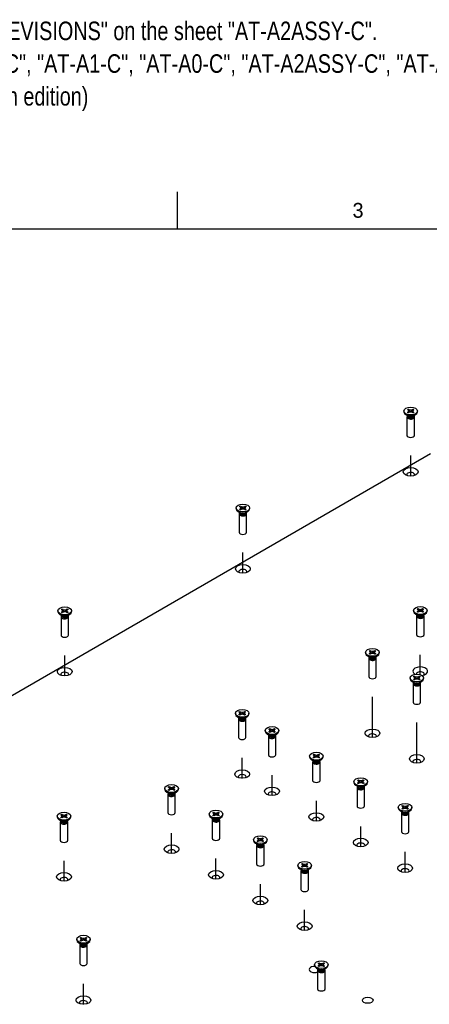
# Model space of a CAD drawing. Extents: x 0 to 415, y 5 to 324.
# Tile 6 of 12: x 96 to 152, y 182 to 315. Entities that reach past the tile are written whole.
import ezdxf
from ezdxf.enums import TextEntityAlignment as Align
from ezdxf.lldxf.tags import DXFTag

# ---------------------------------------------------------------- set-up
doc = ezdxf.new("R2010")
doc.units = 0
for name, color, linetype in [('DEFAULT', 7, 'CONTINUOUS'), ('DV1_0', 7, 'CONTINUOUS'), ('DX1-1253534', 7, 'CONTINUOUS'), ('LAYER0$C$L0', 7, 'CONTINUOUS'), ('LAYER1$C$L1', 7, 'CONTINUOUS'), ('YKG-SS3X12_STD', 7, 'CONTINUOUS')]:
    doc.layers.add(name, color=color, linetype=linetype)
doc.styles.add('SEACAD_ARIAL_TTF', font='txt')
tags = doc.linetypes.add('PHANTOM2', pattern=[31.75, 15.875, -3.175, 3.175, -3.175, 3.175, -3.175]).pattern_tags.tags
tags[14:15] = [DXFTag(74, 4), DXFTag(75, 0), DXFTag(340, '0'), DXFTag(46, 0.0), DXFTag(50, 0.0), DXFTag(44, 0.0), DXFTag(45, 0.0)]
tags[12:13] = [DXFTag(74, 4), DXFTag(75, 0), DXFTag(340, '0'), DXFTag(46, 0.0), DXFTag(50, 0.0), DXFTag(44, 0.0), DXFTag(45, 0.0)]
tags[10:11] = [DXFTag(74, 4), DXFTag(75, 0), DXFTag(340, '0'), DXFTag(46, 0.0), DXFTag(50, 0.0), DXFTag(44, 0.0), DXFTag(45, 0.0)]
tags[8:9] = [DXFTag(74, 4), DXFTag(75, 0), DXFTag(340, '0'), DXFTag(46, 0.0), DXFTag(50, 0.0), DXFTag(44, 0.0), DXFTag(45, 0.0)]
tags[6:7] = [DXFTag(74, 4), DXFTag(75, 0), DXFTag(340, '0'), DXFTag(46, 0.0), DXFTag(50, 0.0), DXFTag(44, 0.0), DXFTag(45, 0.0)]
tags[4:5] = [DXFTag(74, 4), DXFTag(75, 0), DXFTag(340, '0'), DXFTag(46, 0.0), DXFTag(50, 0.0), DXFTag(44, 0.0), DXFTag(45, 0.0)]

# ---------------------------------------------------------------- blocks, each defined once
blk = doc.blocks.new('SE')
at = {"layer": 'DV1_0', "color": 7, "linetype": 'PHANTOM2'}
for p, q in [((148.99, 253.63), (148.99, 256.39)), ((126.34, 240.55), (126.34, 243.31)), ((102.3, 226.67), (102.3, 229.43)), ((150.29, 226.84), (150.29, 229.49)), ((143.83, 218.34), (143.83, 223.82)), ((149.82, 214.88), (149.82, 220.37)), ((126.25, 212.84), (126.25, 215.6)), ((130.28, 210.51), (130.28, 213.28)), ((136.26, 207.06), (136.26, 209.82)), ((142.25, 203.6), (142.25, 206.36)), ((116.72, 202.69), (116.72, 205.45)), ((122.71, 199.23), (122.71, 202)), ((148.24, 200.14), (148.24, 202.91)), ((102.2, 198.96), (102.2, 201.72)), ((128.7, 195.78), (128.7, 198.54)), ((134.68, 192.32), (134.68, 195.08)), ((104.83, 182.34), (104.83, 185.11))]:
    blk.add_line(p, q, dxfattribs=at)
at = {"layer": 'DX1-1253534', "color": 7, "linetype": 'CONTINUOUS'}
blk.add_line((151.66, 256.62), (51.42, 198.75), dxfattribs=at)
for centre, major_axis in [((148.99, 254.2), (-1, 0)), ((126.34, 241.12), (-1, 0)), ((102.3, 227.24), (-1, 0)), ((143.83, 218.92), (-1, 0)), ((149.82, 215.46), (-1, 0)), ((126.25, 213.42), (-1, 0)), ((130.28, 211.09), (-1, 0)), ((136.26, 207.63), (-1, 0)), ((142.25, 204.18), (-1, 0)), ((116.72, 203.27), (-1, 0)), ((148.24, 200.72), (-1, 0)), ((102.2, 199.54), (-1, 0)), ((122.71, 199.81), (-1, 0)), ((128.7, 196.35), (-1, 0)), ((134.68, 192.9), (-1, 0)), ((104.83, 182.92), (-1, 0)), ((143.19, 182.89), (0.715, 0))]:
    blk.add_ellipse(centre, major_axis=major_axis, ratio=0.57735, dxfattribs=at)
for centre, major_axis, start_param, end_param in [((148.99, 253.82), (0.533, 0), 0, 3.550653), ((148.99, 253.82), (0.533, 0), 5.874125, 6.283185), ((126.34, 240.74), (0.533, 0), 0, 3.550653), ((126.34, 240.74), (0.533, 0), 5.874125, 6.283185), ((150.29, 227.3), (-1, 0), 1.791233, 6.283185), ((150.29, 227.3), (-1, 0), 0, 0.785398), ((102.3, 226.86), (0.533, 0), 0, 3.550653), ((102.3, 226.86), (0.533, 0), 5.874125, 6.283185), ((150.29, 226.92), (0.533, 0), 0, 3.141593), ((150.29, 226.92), (0.533, 0), 5.874125, 6.283185), ((143.83, 218.54), (0.533, 0), 0, 3.550653), ((143.83, 218.54), (0.533, 0), 5.874125, 6.283185), ((149.82, 215.08), (0.533, 0), 0, 3.550653), ((149.82, 215.08), (0.533, 0), 5.874125, 6.283185), ((126.25, 213.04), (0.533, 0), 0, 3.550653), ((126.25, 213.04), (0.533, 0), 5.874125, 6.283185), ((130.28, 210.71), (0.533, 0), 0, 3.550653), ((130.28, 210.71), (0.533, 0), 5.874125, 6.283185), ((136.26, 207.25), (0.533, 0), 0, 3.550653), ((136.26, 207.25), (0.533, 0), 5.874125, 6.283185), ((142.25, 203.8), (0.533, 0), 0, 3.550653), ((142.25, 203.8), (0.533, 0), 5.874125, 6.283185), ((116.72, 202.89), (0.533, 0), 0, 3.550653), ((116.72, 202.89), (0.533, 0), 5.874125, 6.283185), ((148.24, 200.34), (0.533, 0), 0, 3.550653), ((102.2, 199.16), (0.533, 0), 0, 3.550653), ((122.71, 199.43), (0.533, 0), 0, 3.550653), ((122.71, 199.43), (0.533, 0), 5.874125, 6.283185), ((148.24, 200.34), (0.533, 0), 5.874125, 6.283185), ((102.2, 199.16), (0.533, 0), 5.874125, 6.283185), ((128.7, 195.97), (0.533, 0), 0, 3.550653), ((128.7, 195.97), (0.533, 0), 5.874125, 6.283185), ((134.68, 192.52), (0.533, 0), 0, 3.550653), ((134.68, 192.52), (0.533, 0), 5.874125, 6.283185), ((136.01, 187.04), (0.715, 0), 1.529186, 5.334869), ((104.83, 182.54), (0.533, 0), 0, 3.550653), ((104.83, 182.54), (0.533, 0), 5.874125, 6.283185)]:
    blk.add_ellipse(centre, major_axis=major_axis, ratio=0.57735, start_param=start_param, end_param=end_param, dxfattribs=at)
at = {"layer": 'YKG-SS3X12_STD', "color": 7, "linetype": 'CONTINUOUS'}
for p, q in [((148.08, 262.41), (148.08, 262.3)), ((148.35, 261.93), (148.64, 261.76)), ((148.49, 261.84), (148.49, 261.83)), ((148.55, 262.59), (148.68, 262.66)), ((148.64, 262.56), (148.55, 262.59)), ((148.55, 262.23), (148.64, 262.27)), ((148.68, 262.16), (148.55, 262.23)), ((148.74, 262.41), (148.64, 262.56)), ((148.64, 262.27), (148.74, 262.41)), ((148.64, 262.27), (148.71, 262.18)), ((148.68, 262.66), (148.85, 262.23)), ((148.68, 262.66), (148.74, 262.61)), ((148.74, 262.21), (148.68, 262.16)), ((148.74, 262.61), (148.87, 262.24)), ((148.74, 262.61), (148.99, 262.56)), ((148.74, 262.41), (148.82, 262.23)), ((148.99, 262.27), (148.74, 262.21)), ((148.99, 262.56), (149.25, 262.61)), ((148.99, 262.56), (148.99, 262.27)), ((149.25, 262.21), (148.99, 262.27)), ((149.25, 262.61), (149.12, 262.24)), ((149.31, 262.66), (149.14, 262.23)), ((149.25, 262.41), (149.17, 262.23)), ((149.25, 262.61), (149.31, 262.66)), ((149.35, 262.56), (149.25, 262.41)), ((149.25, 262.41), (149.35, 262.27)), ((149.31, 262.16), (149.25, 262.21)), ((149.35, 262.27), (149.28, 262.18)), ((149.31, 262.66), (149.43, 262.59)), ((149.43, 262.23), (149.31, 262.16)), ((149.43, 262.59), (149.35, 262.56)), ((149.35, 262.27), (149.43, 262.23)), ((149.35, 261.76), (149.64, 261.93)), ((149.49, 261.83), (149.49, 261.84)), ((149.91, 262.3), (149.91, 262.41)), ((148.49, 261.62), (148.49, 259.14)), ((148.52, 261.74), (148.5, 261.66)), ((148.52, 261.74), (148.55, 261.68)), ((149.44, 261.68), (149.47, 261.74)), ((149.49, 261.66), (149.47, 261.74)), ((149.49, 259.14), (149.49, 261.62)), ((125.42, 249.33), (125.42, 249.22)), ((125.69, 248.85), (125.99, 248.68)), ((125.84, 248.76), (125.84, 248.75)), ((125.86, 248.66), (125.84, 248.58)), ((125.84, 248.54), (125.84, 246.06)), ((125.86, 248.66), (125.89, 248.6)), ((125.9, 249.51), (126.03, 249.58)), ((125.99, 249.48), (125.9, 249.51)), ((125.9, 249.15), (125.99, 249.19)), ((126.03, 249.08), (125.9, 249.15)), ((126.09, 249.33), (125.99, 249.48)), ((125.99, 249.19), (126.09, 249.33)), ((125.99, 249.19), (126.06, 249.1)), ((126.03, 249.58), (126.19, 249.15)), ((126.03, 249.58), (126.09, 249.53)), ((126.09, 249.13), (126.03, 249.08)), ((126.09, 249.53), (126.21, 249.16)), ((126.09, 249.53), (126.34, 249.48)), ((126.09, 249.33), (126.17, 249.15)), ((126.34, 249.19), (126.09, 249.13)), ((126.34, 249.48), (126.59, 249.53)), ((126.34, 249.48), (126.34, 249.19)), ((126.59, 249.13), (126.34, 249.19)), ((126.59, 249.53), (126.47, 249.16)), ((126.65, 249.58), (126.49, 249.15)), ((126.59, 249.33), (126.51, 249.15)), ((126.59, 249.53), (126.65, 249.58)), ((126.69, 249.48), (126.59, 249.33)), ((126.59, 249.33), (126.69, 249.19)), ((126.65, 249.08), (126.59, 249.13)), ((126.69, 249.19), (126.62, 249.1)), ((126.65, 249.58), (126.78, 249.51)), ((126.78, 249.15), (126.65, 249.08)), ((126.78, 249.51), (126.69, 249.48)), ((126.69, 249.19), (126.78, 249.15)), ((126.69, 248.68), (126.99, 248.85)), ((126.79, 248.6), (126.82, 248.66)), ((126.83, 248.58), (126.82, 248.66)), ((126.84, 248.75), (126.84, 248.76)), ((126.84, 246.06), (126.84, 248.54)), ((127.26, 249.22), (127.26, 249.33)), ((101.38, 235.45), (101.38, 235.34)), ((101.86, 235.63), (101.98, 235.7)), ((101.95, 235.6), (101.86, 235.63)), ((101.86, 235.27), (101.95, 235.3)), ((101.98, 235.2), (101.86, 235.27)), ((102.05, 235.45), (101.95, 235.6)), ((101.95, 235.3), (102.05, 235.45)), ((101.95, 235.3), (102.01, 235.22)), ((101.98, 235.7), (102.15, 235.27)), ((101.98, 235.7), (102.05, 235.65)), ((102.05, 235.25), (101.98, 235.2)), ((102.05, 235.65), (102.17, 235.28)), ((102.05, 235.65), (102.3, 235.6)), ((102.05, 235.45), (102.13, 235.27)), ((102.3, 235.3), (102.05, 235.25)), ((102.3, 235.6), (102.55, 235.65)), ((102.3, 235.6), (102.3, 235.3)), ((102.55, 235.25), (102.3, 235.3)), ((102.55, 235.65), (102.43, 235.28)), ((102.61, 235.7), (102.45, 235.27)), ((102.55, 235.45), (102.47, 235.27)), ((102.55, 235.65), (102.61, 235.7)), ((102.65, 235.6), (102.55, 235.45)), ((102.55, 235.45), (102.65, 235.3)), ((102.61, 235.2), (102.55, 235.25)), ((102.65, 235.3), (102.58, 235.22)), ((102.61, 235.7), (102.74, 235.63)), ((102.74, 235.27), (102.61, 235.2)), ((102.74, 235.63), (102.65, 235.6)), ((102.65, 235.3), (102.74, 235.27)), ((103.21, 235.34), (103.21, 235.45)), ((149.37, 235.5), (149.37, 235.4)), ((149.85, 235.69), (149.97, 235.76)), ((149.93, 235.65), (149.85, 235.69)), ((149.85, 235.32), (149.93, 235.36)), ((149.97, 235.25), (149.85, 235.32)), ((150.04, 235.5), (149.93, 235.65)), ((149.93, 235.36), (150.04, 235.5)), ((149.93, 235.36), (150, 235.28)), ((149.97, 235.76), (150.14, 235.32)), ((149.97, 235.76), (150.04, 235.71)), ((150.04, 235.3), (149.97, 235.25)), ((150.04, 235.71), (150.16, 235.33)), ((150.04, 235.71), (150.29, 235.65)), ((150.04, 235.5), (150.12, 235.32)), ((150.29, 235.36), (150.04, 235.3)), ((150.29, 235.65), (150.54, 235.71)), ((150.29, 235.65), (150.29, 235.36)), ((150.54, 235.3), (150.29, 235.36)), ((150.54, 235.71), (150.42, 235.33)), ((150.6, 235.76), (150.44, 235.32)), ((150.54, 235.5), (150.46, 235.32)), ((150.54, 235.71), (150.6, 235.76)), ((150.64, 235.65), (150.54, 235.5)), ((150.54, 235.5), (150.64, 235.36)), ((150.6, 235.25), (150.54, 235.3)), ((150.64, 235.36), (150.57, 235.28)), ((150.6, 235.76), (150.73, 235.69)), ((150.73, 235.32), (150.6, 235.25)), ((150.73, 235.69), (150.64, 235.65)), ((150.64, 235.36), (150.73, 235.32)), ((151.2, 235.4), (151.2, 235.5)), ((101.65, 234.97), (101.94, 234.8)), ((101.8, 234.88), (101.8, 234.86)), ((101.82, 234.78), (101.8, 234.7)), ((101.8, 234.66), (101.8, 232.18)), ((101.82, 234.78), (101.85, 234.72)), ((102.65, 234.8), (102.95, 234.97)), ((102.74, 234.72), (102.78, 234.78)), ((102.79, 234.7), (102.77, 234.78)), ((102.8, 234.86), (102.8, 234.88)), ((102.8, 232.18), (102.8, 234.66)), ((149.64, 235.02), (149.93, 234.85)), ((149.79, 234.94), (149.79, 234.92)), ((149.81, 234.83), (149.79, 234.76)), ((149.79, 234.72), (149.79, 232.24)), ((149.81, 234.84), (149.84, 234.77)), ((150.64, 234.85), (150.93, 235.02)), ((150.73, 234.77), (150.77, 234.84)), ((150.78, 234.76), (150.76, 234.83)), ((150.79, 234.92), (150.79, 234.94)), ((150.79, 232.24), (150.79, 234.72)), ((143.39, 230.02), (143.51, 230.1)), ((143.48, 229.99), (143.39, 230.02)), ((143.58, 229.84), (143.48, 229.99)), ((143.51, 230.1), (143.68, 229.66)), ((143.51, 230.1), (143.58, 230.05)), ((143.58, 230.05), (143.7, 229.67)), ((143.58, 230.05), (143.83, 229.99)), ((143.83, 229.99), (144.08, 230.05)), ((143.83, 229.99), (143.83, 229.7)), ((144.08, 230.05), (143.96, 229.67)), ((144.14, 230.1), (143.98, 229.66)), ((144.08, 230.05), (144.14, 230.1)), ((144.18, 229.99), (144.08, 229.84)), ((144.14, 230.1), (144.27, 230.02)), ((144.27, 230.02), (144.18, 229.99)), ((142.91, 229.84), (142.91, 229.73)), ((143.18, 229.36), (143.47, 229.19)), ((143.33, 229.27), (143.33, 229.26)), ((143.35, 229.17), (143.33, 229.1)), ((143.33, 229.05), (143.33, 226.58)), ((143.35, 229.17), (143.38, 229.11)), ((143.39, 229.66), (143.48, 229.7)), ((143.51, 229.59), (143.39, 229.66)), ((143.48, 229.7), (143.58, 229.84)), ((143.48, 229.7), (143.55, 229.61)), ((143.58, 229.64), (143.51, 229.59)), ((143.58, 229.84), (143.66, 229.66)), ((143.83, 229.7), (143.58, 229.64)), ((144.08, 229.64), (143.83, 229.7)), ((144.08, 229.84), (144, 229.66)), ((144.08, 229.84), (144.18, 229.7)), ((144.14, 229.59), (144.08, 229.64)), ((144.18, 229.7), (144.11, 229.61)), ((144.27, 229.66), (144.14, 229.59)), ((144.18, 229.7), (144.27, 229.66)), ((144.18, 229.19), (144.48, 229.36)), ((144.27, 229.11), (144.31, 229.17)), ((144.32, 229.1), (144.3, 229.17)), ((144.33, 229.26), (144.33, 229.27)), ((144.33, 226.58), (144.33, 229.05)), ((144.74, 229.73), (144.74, 229.84)), ((148.9, 226.39), (148.9, 226.28)), ((149.38, 226.57), (149.5, 226.64)), ((149.46, 226.53), (149.38, 226.57)), ((149.38, 226.21), (149.46, 226.24)), ((149.5, 226.13), (149.38, 226.21)), ((149.56, 226.39), (149.46, 226.53)), ((149.46, 226.24), (149.56, 226.39)), ((149.46, 226.24), (149.53, 226.16)), ((149.5, 226.64), (149.67, 226.21)), ((149.5, 226.64), (149.56, 226.59)), ((149.56, 226.18), (149.5, 226.13)), ((149.56, 226.59), (149.69, 226.21)), ((149.56, 226.59), (149.82, 226.53)), ((149.56, 226.39), (149.64, 226.2)), ((149.82, 226.24), (149.56, 226.18)), ((149.82, 226.53), (150.07, 226.59)), ((149.82, 226.53), (149.82, 226.24)), ((150.07, 226.18), (149.82, 226.24)), ((150.07, 226.59), (149.94, 226.21)), ((150.13, 226.64), (149.96, 226.21)), ((150.07, 226.39), (149.99, 226.2)), ((150.07, 226.59), (150.13, 226.64)), ((150.17, 226.53), (150.07, 226.39)), ((150.07, 226.39), (150.17, 226.24)), ((150.13, 226.13), (150.07, 226.18)), ((150.17, 226.24), (150.1, 226.16)), ((150.13, 226.64), (150.26, 226.57)), ((150.26, 226.21), (150.13, 226.13)), ((150.26, 226.57), (150.17, 226.53)), ((150.17, 226.24), (150.26, 226.21)), ((150.73, 226.28), (150.73, 226.39)), ((149.17, 225.9), (149.46, 225.73)), ((149.32, 225.82), (149.32, 225.8)), ((149.34, 225.71), (149.32, 225.64)), ((149.32, 225.6), (149.32, 223.12)), ((149.34, 225.72), (149.37, 225.66)), ((150.17, 225.73), (150.46, 225.9)), ((150.26, 225.66), (150.29, 225.72)), ((150.31, 225.64), (150.29, 225.71)), ((150.32, 225.8), (150.32, 225.82)), ((150.32, 223.12), (150.32, 225.6)), ((125.33, 221.62), (125.33, 221.52)), ((125.6, 221.14), (125.89, 220.97)), ((125.75, 221.06), (125.75, 221.04)), ((125.77, 220.95), (125.75, 220.88)), ((125.75, 220.83), (125.75, 218.36)), ((125.77, 220.96), (125.8, 220.89)), ((125.81, 221.81), (125.93, 221.88)), ((125.89, 221.77), (125.81, 221.81)), ((125.81, 221.44), (125.89, 221.48)), ((125.93, 221.37), (125.81, 221.44)), ((125.99, 221.62), (125.89, 221.77)), ((125.89, 221.48), (125.99, 221.62)), ((125.89, 221.48), (125.96, 221.4)), ((125.93, 221.88), (126.1, 221.44)), ((125.93, 221.88), (125.99, 221.83)), ((125.99, 221.42), (125.93, 221.37)), ((125.99, 221.83), (126.12, 221.45)), ((125.99, 221.83), (126.25, 221.77)), ((125.99, 221.62), (126.07, 221.44)), ((126.25, 221.48), (125.99, 221.42)), ((126.25, 221.77), (126.5, 221.83)), ((126.25, 221.77), (126.25, 221.48)), ((126.5, 221.42), (126.25, 221.48)), ((126.5, 221.83), (126.37, 221.45)), ((126.56, 221.88), (126.39, 221.44)), ((126.5, 221.62), (126.42, 221.44)), ((126.5, 221.83), (126.56, 221.88)), ((126.6, 221.77), (126.5, 221.62)), ((126.5, 221.62), (126.6, 221.48)), ((126.56, 221.37), (126.5, 221.42)), ((126.6, 221.48), (126.53, 221.4)), ((126.56, 221.88), (126.69, 221.81)), ((126.69, 221.44), (126.56, 221.37)), ((126.69, 221.81), (126.6, 221.77)), ((126.6, 221.48), (126.69, 221.44)), ((126.6, 220.97), (126.89, 221.14)), ((126.69, 220.89), (126.72, 220.96)), ((126.74, 220.88), (126.72, 220.95)), ((126.75, 221.04), (126.75, 221.06)), ((126.75, 218.36), (126.75, 220.83)), ((127.16, 221.52), (127.16, 221.62)), ((129.36, 219.3), (129.36, 219.19)), ((129.84, 219.48), (129.96, 219.55)), ((129.92, 219.44), (129.84, 219.48)), ((130.02, 219.3), (129.92, 219.44)), ((129.92, 219.15), (130.02, 219.3)), ((129.96, 219.55), (130.13, 219.12)), ((129.96, 219.55), (130.02, 219.5)), ((130.02, 219.5), (130.15, 219.12)), ((130.02, 219.5), (130.28, 219.44)), ((130.02, 219.3), (130.11, 219.11)), ((130.28, 219.44), (130.53, 219.5)), ((130.28, 219.44), (130.28, 219.15)), ((130.53, 219.5), (130.4, 219.12)), ((130.59, 219.55), (130.42, 219.12)), ((130.53, 219.3), (130.45, 219.11)), ((130.53, 219.5), (130.59, 219.55)), ((130.63, 219.44), (130.53, 219.3)), ((130.53, 219.3), (130.63, 219.15)), ((130.59, 219.55), (130.72, 219.48)), ((130.72, 219.48), (130.63, 219.44)), ((131.19, 219.19), (131.19, 219.3)), ((129.63, 218.81), (129.92, 218.64)), ((129.78, 218.73), (129.78, 218.71)), ((129.8, 218.62), (129.78, 218.55)), ((129.78, 218.51), (129.78, 216.03)), ((129.8, 218.63), (129.83, 218.57)), ((129.84, 219.12), (129.92, 219.15)), ((129.96, 219.04), (129.84, 219.12)), ((129.92, 219.15), (129.99, 219.07)), ((130.02, 219.09), (129.96, 219.04)), ((130.28, 219.15), (130.02, 219.09)), ((130.53, 219.09), (130.28, 219.15)), ((130.59, 219.04), (130.53, 219.09)), ((130.63, 219.15), (130.56, 219.07)), ((130.72, 219.12), (130.59, 219.04)), ((130.63, 219.15), (130.72, 219.12)), ((130.63, 218.64), (130.92, 218.81)), ((130.72, 218.57), (130.75, 218.63)), ((130.77, 218.55), (130.75, 218.62)), ((130.78, 218.71), (130.78, 218.73)), ((130.78, 216.03), (130.78, 218.51)), ((135.35, 215.84), (135.35, 215.73)), ((135.61, 215.36), (135.91, 215.19)), ((135.82, 216.02), (135.95, 216.09)), ((135.91, 215.99), (135.82, 216.02)), ((135.82, 215.66), (135.91, 215.7)), ((135.95, 215.59), (135.82, 215.66)), ((136.01, 215.84), (135.91, 215.99)), ((135.91, 215.7), (136.01, 215.84)), ((135.91, 215.7), (135.98, 215.61)), ((135.95, 216.09), (136.11, 215.66)), ((135.95, 216.09), (136.01, 216.04)), ((136.01, 215.64), (135.95, 215.59)), ((136.01, 216.04), (136.13, 215.67)), ((136.01, 216.04), (136.26, 215.99)), ((136.01, 215.84), (136.09, 215.66)), ((136.26, 215.7), (136.01, 215.64)), ((136.26, 215.99), (136.51, 216.04)), ((136.26, 215.99), (136.26, 215.7)), ((136.51, 215.64), (136.26, 215.7)), ((136.51, 216.04), (136.39, 215.67)), ((136.58, 216.09), (136.41, 215.66)), ((136.51, 215.84), (136.43, 215.66)), ((136.51, 216.04), (136.58, 216.09)), ((136.61, 215.99), (136.51, 215.84)), ((136.51, 215.84), (136.61, 215.7)), ((136.58, 215.59), (136.51, 215.64)), ((136.61, 215.7), (136.55, 215.61)), ((136.58, 216.09), (136.7, 216.02)), ((136.7, 215.66), (136.58, 215.59)), ((136.7, 216.02), (136.61, 215.99)), ((136.61, 215.7), (136.7, 215.66)), ((136.62, 215.19), (136.91, 215.36)), ((137.18, 215.73), (137.18, 215.84)), ((135.76, 215.27), (135.76, 215.26)), ((135.76, 215.05), (135.76, 212.57)), ((135.79, 215.17), (135.77, 215.09)), ((135.78, 215.17), (135.82, 215.11)), ((136.71, 215.11), (136.74, 215.17)), ((136.76, 215.09), (136.74, 215.17)), ((136.76, 215.26), (136.76, 215.27)), ((136.76, 212.57), (136.76, 215.05)), ((141.81, 212.57), (141.93, 212.64)), ((141.93, 212.64), (142.1, 212.2)), ((141.93, 212.64), (142, 212.59)), ((142.56, 212.64), (142.4, 212.2)), ((142.5, 212.59), (142.56, 212.64)), ((142.56, 212.64), (142.69, 212.57)), ((115.81, 211.47), (115.81, 211.36)), ((116.28, 211.65), (116.41, 211.73)), ((116.37, 211.62), (116.28, 211.65)), ((116.28, 211.29), (116.37, 211.33)), ((116.41, 211.22), (116.28, 211.29)), ((116.47, 211.47), (116.37, 211.62)), ((116.37, 211.33), (116.47, 211.47)), ((116.37, 211.33), (116.44, 211.24)), ((116.41, 211.73), (116.57, 211.29)), ((116.41, 211.73), (116.47, 211.68)), ((116.47, 211.68), (116.59, 211.3)), ((116.47, 211.68), (116.72, 211.62)), ((116.47, 211.47), (116.55, 211.29)), ((116.72, 211.33), (116.47, 211.27)), ((116.72, 211.62), (116.97, 211.68)), ((116.72, 211.62), (116.72, 211.33)), ((116.97, 211.27), (116.72, 211.33)), ((116.97, 211.68), (116.85, 211.3)), ((117.04, 211.73), (116.87, 211.29)), ((116.97, 211.47), (116.89, 211.29)), ((116.97, 211.68), (117.04, 211.73)), ((117.07, 211.62), (116.97, 211.47)), ((116.97, 211.47), (117.07, 211.33)), ((117.07, 211.33), (117.01, 211.24)), ((117.04, 211.73), (117.16, 211.65)), ((117.16, 211.29), (117.04, 211.22)), ((117.16, 211.65), (117.07, 211.62)), ((117.07, 211.33), (117.16, 211.29)), ((117.64, 211.36), (117.64, 211.47)), ((141.33, 212.38), (141.33, 212.28)), ((141.6, 211.9), (141.9, 211.73)), ((141.75, 211.82), (141.75, 211.8)), ((141.77, 211.71), (141.75, 211.64)), ((141.75, 211.59), (141.75, 209.12)), ((141.77, 211.72), (141.8, 211.65)), ((141.9, 212.53), (141.81, 212.57)), ((141.81, 212.2), (141.9, 212.24)), ((141.93, 212.13), (141.81, 212.2)), ((142, 212.38), (141.9, 212.53)), ((141.9, 212.24), (142, 212.38)), ((141.9, 212.24), (141.97, 212.16)), ((142, 212.18), (141.93, 212.13)), ((142, 212.59), (142.12, 212.21)), ((142, 212.59), (142.25, 212.53)), ((142, 212.38), (142.08, 212.2)), ((142.25, 212.24), (142, 212.18)), ((142.25, 212.53), (142.5, 212.59)), ((142.25, 212.53), (142.25, 212.24)), ((142.5, 212.18), (142.25, 212.24)), ((142.5, 212.59), (142.38, 212.21)), ((142.5, 212.38), (142.42, 212.2)), ((142.6, 212.53), (142.5, 212.38)), ((142.5, 212.38), (142.6, 212.24)), ((142.56, 212.13), (142.5, 212.18)), ((142.6, 212.24), (142.53, 212.16)), ((142.69, 212.2), (142.56, 212.13)), ((142.69, 212.57), (142.6, 212.53)), ((142.6, 212.24), (142.69, 212.2)), ((142.6, 211.73), (142.9, 211.9)), ((142.7, 211.65), (142.73, 211.72)), ((142.74, 211.64), (142.73, 211.71)), ((142.75, 211.8), (142.75, 211.82)), ((142.75, 209.12), (142.75, 211.59)), ((143.17, 212.28), (143.17, 212.38)), ((116.07, 210.99), (116.37, 210.82)), ((116.22, 210.9), (116.22, 210.89)), ((116.22, 210.68), (116.22, 208.21)), ((116.25, 210.8), (116.23, 210.72)), ((116.24, 210.8), (116.28, 210.74)), ((116.47, 211.27), (116.41, 211.22)), ((117.04, 211.22), (116.97, 211.27)), ((117.08, 210.82), (117.37, 210.99)), ((117.17, 210.74), (117.2, 210.8)), ((117.22, 210.72), (117.2, 210.8)), ((117.22, 210.89), (117.22, 210.9)), ((117.22, 208.21), (117.22, 210.68)), ((147.32, 208.93), (147.32, 208.82)), ((147.8, 209.11), (147.92, 209.18)), ((147.88, 209.07), (147.8, 209.11)), ((147.8, 208.75), (147.88, 208.78)), ((147.92, 208.67), (147.8, 208.75)), ((147.98, 208.93), (147.88, 209.07)), ((147.88, 208.78), (147.98, 208.93)), ((147.88, 208.78), (147.95, 208.7)), ((147.92, 209.18), (148.09, 208.75)), ((147.92, 209.18), (147.98, 209.13)), ((147.98, 208.72), (147.92, 208.67)), ((147.98, 209.13), (148.11, 208.75)), ((147.98, 209.13), (148.24, 209.07)), ((147.98, 208.93), (148.07, 208.74)), ((148.24, 208.78), (147.98, 208.72)), ((148.24, 209.07), (148.49, 209.13)), ((148.24, 209.07), (148.24, 208.78)), ((148.49, 208.72), (148.24, 208.78)), ((148.49, 209.13), (148.36, 208.75)), ((148.55, 209.18), (148.39, 208.75)), ((148.49, 208.93), (148.41, 208.74)), ((148.49, 209.13), (148.55, 209.18)), ((148.59, 209.07), (148.49, 208.93)), ((148.49, 208.93), (148.59, 208.78)), ((148.55, 208.67), (148.49, 208.72)), ((148.59, 208.78), (148.52, 208.7)), ((148.55, 209.18), (148.68, 209.11)), ((148.68, 208.75), (148.55, 208.67)), ((148.68, 209.11), (148.59, 209.07)), ((148.59, 208.78), (148.68, 208.75)), ((149.15, 208.82), (149.15, 208.93)), ((101.29, 207.74), (101.29, 207.63)), ((101.76, 207.93), (101.89, 208)), ((101.85, 207.89), (101.76, 207.93)), ((101.76, 207.56), (101.85, 207.6)), ((101.89, 207.49), (101.76, 207.56)), ((101.95, 207.74), (101.85, 207.89)), ((101.85, 207.6), (101.95, 207.74)), ((101.85, 207.6), (101.92, 207.52)), ((101.89, 208), (102.05, 207.56)), ((101.89, 208), (101.95, 207.95)), ((101.95, 207.54), (101.89, 207.49)), ((101.95, 207.95), (102.07, 207.57)), ((101.95, 207.95), (102.2, 207.89)), ((101.95, 207.74), (102.03, 207.56)), ((102.2, 207.6), (101.95, 207.54)), ((102.2, 207.89), (102.46, 207.95)), ((102.2, 207.89), (102.2, 207.6)), ((102.46, 207.54), (102.2, 207.6)), ((102.46, 207.95), (102.33, 207.57)), ((102.52, 208), (102.35, 207.56)), ((102.46, 207.74), (102.37, 207.56)), ((102.46, 207.95), (102.52, 208)), ((102.56, 207.89), (102.46, 207.74)), ((102.46, 207.74), (102.56, 207.6)), ((102.52, 207.49), (102.46, 207.54)), ((102.56, 207.6), (102.49, 207.52)), ((102.52, 208), (102.64, 207.93)), ((102.64, 207.56), (102.52, 207.49)), ((102.64, 207.93), (102.56, 207.89)), ((102.56, 207.6), (102.64, 207.56)), ((103.12, 207.63), (103.12, 207.74)), ((121.79, 208.02), (121.79, 207.91)), ((122.06, 207.53), (122.36, 207.36)), ((122.21, 207.45), (122.21, 207.43)), ((122.23, 207.34), (122.21, 207.27)), ((122.23, 207.35), (122.26, 207.29)), ((122.27, 208.2), (122.4, 208.27)), ((122.36, 208.16), (122.27, 208.2)), ((122.27, 207.83), (122.36, 207.87)), ((122.4, 207.76), (122.27, 207.83)), ((122.46, 208.02), (122.36, 208.16)), ((122.36, 207.87), (122.46, 208.02)), ((122.36, 207.87), (122.43, 207.79)), ((122.4, 208.27), (122.56, 207.84)), ((122.4, 208.27), (122.46, 208.22)), ((122.46, 207.81), (122.4, 207.76)), ((122.46, 208.22), (122.58, 207.84)), ((122.46, 208.22), (122.71, 208.16)), ((122.46, 208.02), (122.54, 207.83)), ((122.71, 207.87), (122.46, 207.81)), ((122.71, 208.16), (122.96, 208.22)), ((122.71, 208.16), (122.71, 207.87)), ((122.96, 207.81), (122.71, 207.87)), ((122.96, 208.22), (122.84, 207.84)), ((123.02, 208.27), (122.86, 207.84)), ((122.96, 208.02), (122.88, 207.83)), ((122.96, 208.22), (123.02, 208.27)), ((123.06, 208.16), (122.96, 208.02)), ((122.96, 208.02), (123.06, 207.87)), ((123.02, 207.76), (122.96, 207.81)), ((123.06, 207.87), (122.99, 207.79)), ((123.02, 208.27), (123.15, 208.2)), ((123.15, 207.83), (123.02, 207.76)), ((123.15, 208.2), (123.06, 208.16)), ((123.06, 207.87), (123.15, 207.83)), ((123.06, 207.36), (123.36, 207.53)), ((123.16, 207.29), (123.19, 207.35)), ((123.2, 207.27), (123.19, 207.34)), ((123.21, 207.43), (123.21, 207.45)), ((123.63, 207.91), (123.63, 208.02)), ((147.59, 208.44), (147.88, 208.27)), ((147.74, 208.36), (147.74, 208.34)), ((147.76, 208.25), (147.74, 208.18)), ((147.74, 208.14), (147.74, 205.66)), ((147.76, 208.26), (147.79, 208.2)), ((148.59, 208.27), (148.88, 208.44)), ((148.68, 208.2), (148.71, 208.26)), ((148.73, 208.18), (148.71, 208.25)), ((148.74, 208.34), (148.74, 208.36)), ((148.74, 205.66), (148.74, 208.14)), ((101.56, 207.26), (101.85, 207.09)), ((101.7, 207.18), (101.7, 207.16)), ((101.7, 206.95), (101.7, 204.48)), ((101.73, 207.07), (101.71, 207)), ((101.72, 207.08), (101.76, 207.01)), ((102.56, 207.09), (102.85, 207.26)), ((102.65, 207.01), (102.68, 207.08)), ((102.7, 207), (102.68, 207.07)), ((102.7, 207.16), (102.7, 207.18)), ((102.7, 204.48), (102.7, 206.95)), ((122.21, 207.23), (122.21, 204.75)), ((123.21, 204.75), (123.21, 207.23)), ((128.26, 204.74), (128.38, 204.81)), ((128.34, 204.7), (128.26, 204.74)), ((128.44, 204.56), (128.34, 204.7)), ((128.38, 204.81), (128.55, 204.38)), ((128.38, 204.81), (128.44, 204.76)), ((128.44, 204.76), (128.57, 204.38)), ((128.44, 204.76), (128.7, 204.7)), ((128.7, 204.7), (128.95, 204.76)), ((128.7, 204.7), (128.7, 204.41)), ((128.95, 204.76), (128.83, 204.38)), ((129.01, 204.81), (128.85, 204.38)), ((128.95, 204.76), (129.01, 204.81)), ((129.05, 204.7), (128.95, 204.56)), ((129.01, 204.81), (129.14, 204.74)), ((129.14, 204.74), (129.05, 204.7)), ((127.78, 204.56), (127.78, 204.45)), ((128.05, 204.08), (128.34, 203.91)), ((128.2, 203.99), (128.2, 203.97)), ((128.22, 203.89), (128.2, 203.81)), ((128.2, 203.77), (128.2, 201.29)), ((128.22, 203.89), (128.25, 203.83)), ((128.26, 204.38), (128.34, 204.41)), ((128.38, 204.31), (128.26, 204.38)), ((128.34, 204.41), (128.44, 204.56)), ((128.34, 204.41), (128.41, 204.33)), ((128.44, 204.36), (128.38, 204.31)), ((128.44, 204.56), (128.53, 204.38)), ((128.7, 204.41), (128.44, 204.36)), ((128.95, 204.36), (128.7, 204.41)), ((128.95, 204.56), (128.87, 204.38)), ((128.95, 204.56), (129.05, 204.41)), ((129.01, 204.31), (128.95, 204.36)), ((129.05, 204.41), (128.98, 204.33)), ((129.14, 204.38), (129.01, 204.31)), ((129.05, 204.41), (129.14, 204.38)), ((129.05, 203.91), (129.34, 204.08)), ((129.14, 203.83), (129.17, 203.89)), ((129.19, 203.81), (129.17, 203.89)), ((129.2, 203.97), (129.2, 203.99)), ((129.2, 201.29), (129.2, 203.77)), ((129.61, 204.45), (129.61, 204.56)), ((133.77, 201.1), (133.77, 200.99)), ((134.24, 201.28), (134.37, 201.36)), ((134.33, 201.25), (134.24, 201.28)), ((134.24, 200.92), (134.33, 200.96)), ((134.37, 200.85), (134.24, 200.92)), ((134.43, 201.1), (134.33, 201.25)), ((134.33, 200.96), (134.43, 201.1)), ((134.33, 200.96), (134.4, 200.87)), ((134.37, 201.36), (134.53, 200.92)), ((134.37, 201.36), (134.43, 201.31)), ((134.43, 200.9), (134.37, 200.85)), ((134.43, 201.31), (134.55, 200.93)), ((134.43, 201.31), (134.68, 201.25)), ((134.43, 201.1), (134.51, 200.92)), ((134.68, 200.96), (134.43, 200.9)), ((134.68, 201.25), (134.93, 201.31)), ((134.68, 201.25), (134.68, 200.96)), ((134.93, 200.9), (134.68, 200.96)), ((134.93, 201.31), (134.81, 200.93)), ((135, 201.36), (134.83, 200.92)), ((134.93, 201.1), (134.85, 200.92)), ((134.93, 201.31), (135, 201.36)), ((135.04, 201.25), (134.93, 201.1)), ((134.93, 201.1), (135.04, 200.96)), ((135, 200.85), (134.93, 200.9)), ((135.04, 200.96), (134.97, 200.87)), ((135, 201.36), (135.12, 201.28)), ((135.12, 200.92), (135, 200.85)), ((135.12, 201.28), (135.04, 201.25)), ((135.04, 200.96), (135.12, 200.92)), ((135.6, 200.99), (135.6, 201.1)), ((134.03, 200.62), (134.33, 200.45)), ((134.18, 200.53), (134.18, 200.52)), ((134.18, 200.31), (134.18, 197.84)), ((134.21, 200.43), (134.19, 200.36)), ((134.2, 200.43), (134.24, 200.37)), ((135.04, 200.45), (135.33, 200.62)), ((135.13, 200.37), (135.16, 200.43)), ((135.18, 200.36), (135.16, 200.43)), ((135.18, 200.52), (135.18, 200.53)), ((135.18, 197.84), (135.18, 200.31)), ((104.39, 191.31), (104.52, 191.38)), ((104.52, 191.38), (104.68, 190.95)), ((104.52, 191.38), (104.58, 191.33)), ((105.15, 191.38), (104.98, 190.95)), ((105.08, 191.33), (105.15, 191.38)), ((105.15, 191.38), (105.27, 191.31)), ((103.92, 191.13), (103.92, 191.02)), ((104.18, 190.64), (104.48, 190.47)), ((104.33, 190.56), (104.33, 190.54)), ((104.33, 190.34), (104.33, 187.86)), ((104.36, 190.45), (104.34, 190.38)), ((104.35, 190.46), (104.39, 190.4)), ((104.48, 191.27), (104.39, 191.31)), ((104.39, 190.95), (104.48, 190.98)), ((104.52, 190.87), (104.39, 190.95)), ((104.58, 191.13), (104.48, 191.27)), ((104.48, 190.98), (104.58, 191.13)), ((104.48, 190.98), (104.55, 190.9)), ((104.58, 190.92), (104.52, 190.87)), ((104.58, 191.33), (104.7, 190.95)), ((104.58, 191.33), (104.83, 191.27)), ((104.58, 191.13), (104.66, 190.94)), ((104.83, 190.98), (104.58, 190.92)), ((104.83, 191.27), (105.08, 191.33)), ((104.83, 191.27), (104.83, 190.98)), ((105.08, 190.92), (104.83, 190.98)), ((105.08, 191.33), (104.96, 190.95)), ((105.08, 191.13), (105, 190.94)), ((105.18, 191.27), (105.08, 191.13)), ((105.08, 191.13), (105.18, 190.98)), ((105.15, 190.87), (105.08, 190.92)), ((105.18, 190.98), (105.11, 190.9)), ((105.27, 190.95), (105.15, 190.87)), ((105.27, 191.31), (105.18, 191.27)), ((105.18, 190.98), (105.27, 190.95)), ((105.19, 190.47), (105.48, 190.64)), ((105.28, 190.4), (105.31, 190.46)), ((105.33, 190.38), (105.31, 190.45)), ((105.33, 190.54), (105.33, 190.56)), ((105.33, 187.86), (105.33, 190.34)), ((105.75, 191.02), (105.75, 191.13)), ((136.01, 187.7), (136.01, 187.59)), ((136.49, 187.88), (136.61, 187.95)), ((136.57, 187.84), (136.49, 187.88)), ((136.49, 187.51), (136.57, 187.55)), ((136.61, 187.44), (136.49, 187.51)), ((136.68, 187.7), (136.57, 187.84)), ((136.57, 187.55), (136.68, 187.7)), ((136.57, 187.55), (136.64, 187.47)), ((136.61, 187.95), (136.78, 187.52)), ((136.61, 187.95), (136.68, 187.9)), ((136.68, 187.49), (136.61, 187.44)), ((136.68, 187.9), (136.8, 187.52)), ((136.68, 187.9), (136.93, 187.84)), ((136.68, 187.7), (136.76, 187.51)), ((136.93, 187.55), (136.68, 187.49)), ((136.93, 187.84), (137.18, 187.9)), ((136.93, 187.84), (136.93, 187.55)), ((137.18, 187.49), (136.93, 187.55)), ((137.18, 187.9), (137.06, 187.52)), ((137.24, 187.95), (137.08, 187.52)), ((137.18, 187.7), (137.1, 187.51)), ((137.18, 187.9), (137.24, 187.95)), ((137.28, 187.84), (137.18, 187.7)), ((137.18, 187.7), (137.28, 187.55)), ((137.24, 187.44), (137.18, 187.49)), ((137.28, 187.55), (137.21, 187.47)), ((137.24, 187.95), (137.37, 187.88)), ((137.37, 187.51), (137.24, 187.44)), ((137.37, 187.88), (137.28, 187.84)), ((137.28, 187.55), (137.37, 187.51)), ((137.84, 187.59), (137.84, 187.7)), ((136.28, 187.21), (136.57, 187.04)), ((136.43, 187.13), (136.43, 187.11)), ((136.45, 187.02), (136.43, 186.95)), ((136.43, 186.91), (136.43, 184.43)), ((136.45, 187.03), (136.48, 186.97)), ((137.28, 187.04), (137.58, 187.21)), ((137.37, 186.97), (137.41, 187.03)), ((137.42, 186.95), (137.4, 187.02)), ((137.43, 187.11), (137.43, 187.13)), ((137.43, 184.43), (137.43, 186.91))]:
    blk.add_line(p, q, dxfattribs=at)
for centre in [(148.99, 262.41), (126.34, 249.33), (102.3, 235.45), (150.29, 235.5), (143.83, 229.84), (149.82, 226.39), (126.25, 221.62), (130.28, 219.3), (136.26, 215.84), (142.25, 212.38), (116.72, 211.47), (148.24, 208.93), (102.2, 207.74), (122.71, 208.02), (128.7, 204.56), (134.68, 201.1), (104.83, 191.13), (136.93, 187.7)]:
    blk.add_ellipse(centre, major_axis=(0.917, 0), ratio=0.57735, dxfattribs=at)
for centre, major_axis, start_param, end_param in [((148.99, 262.3), (0.917, 0), 3.141593, 6.283185), ((148.99, 261.83), (0.5, 0), 3.141593, 6.283185), ((148.99, 261.62), (0.5, 0), 2.9966, 6.283185), ((148.99, 261.76), (0.466, 0), 3.434744, 5.990034), ((148.99, 261.96), (0.5, 0), 3.926991, 5.497787), ((148.99, 261.62), (0.5, 0), 0, 0.144993), ((148.99, 259.14), (0.5, 0), 3.141593, 6.283185), ((126.34, 249.22), (0.917, 0), 3.141593, 6.283185), ((126.34, 248.54), (0.5, 0), 2.9966, 6.283185), ((126.34, 248.75), (0.5, 0), 3.141593, 6.283185), ((126.34, 248.68), (0.466, 0), 3.434744, 5.990034), ((126.34, 248.88), (0.5, 0), 3.926991, 5.497787), ((126.34, 248.54), (0.5, 0), 0, 0.144993), ((126.34, 246.06), (0.5, 0), 3.141593, 6.283185), ((102.3, 235.34), (0.917, 0), 3.141593, 6.283185), ((150.29, 235.4), (0.917, 0), 3.141593, 6.283185), ((102.3, 234.66), (0.5, 0), 2.9966, 6.283185), ((102.3, 234.86), (0.5, 0), 3.141593, 6.283185), ((102.3, 234.8), (0.466, 0), 3.434744, 5.990034), ((102.3, 235), (0.5, 0), 3.926991, 5.497787), ((102.3, 234.66), (0.5, 0), 0, 0.144993), ((150.29, 234.72), (0.5, 0), 2.9966, 6.283185), ((150.29, 234.92), (0.5, 0), 3.141593, 6.283185), ((150.29, 234.85), (0.466, 0), 3.434744, 5.990034), ((150.29, 235.06), (0.5, 0), 3.926991, 5.497787), ((150.29, 234.72), (0.5, 0), 0, 0.144993), ((102.3, 232.18), (0.5, 0), 3.141593, 6.283185), ((150.29, 232.24), (0.5, 0), 3.141593, 6.283185), ((143.83, 229.73), (0.917, 0), 3.141593, 6.283185), ((143.83, 229.05), (0.5, 0), 2.9966, 6.283185), ((143.83, 229.26), (0.5, 0), 3.141593, 6.283185), ((143.83, 229.19), (0.466, 0), 3.434744, 5.990034), ((143.83, 229.39), (0.5, 0), 3.926991, 5.497787), ((143.83, 229.05), (0.5, 0), 0, 0.144993), ((143.83, 226.58), (0.5, 0), 3.141593, 6.283185), ((149.82, 226.28), (0.917, 0), 3.141593, 6.283185), ((149.82, 225.6), (0.5, 0), 2.9966, 6.283185), ((149.82, 225.8), (0.5, 0), 3.141593, 6.283185), ((149.82, 225.73), (0.466, 0), 3.434744, 5.990034), ((149.82, 225.94), (0.5, 0), 3.926991, 5.497787), ((149.82, 225.6), (0.5, 0), 0, 0.144993), ((149.82, 223.12), (0.5, 0), 3.141593, 6.283185), ((126.25, 221.52), (0.917, 0), 3.141593, 6.283185), ((126.25, 220.83), (0.5, 0), 2.9966, 6.283185), ((126.25, 221.04), (0.5, 0), 3.141593, 6.283185), ((126.25, 220.97), (0.466, 0), 3.434744, 5.990034), ((126.25, 221.18), (0.5, 0), 3.926991, 5.497787), ((126.25, 220.83), (0.5, 0), 0, 0.144993), ((126.25, 218.36), (0.5, 0), 3.141593, 6.283185), ((130.28, 219.19), (0.917, 0), 3.141593, 6.283185), ((130.28, 218.51), (0.5, 0), 2.9966, 6.283185), ((130.28, 218.71), (0.5, 0), 3.141593, 6.283185), ((130.28, 218.64), (0.466, 0), 3.434744, 5.990034), ((130.28, 218.85), (0.5, 0), 3.926991, 5.497787), ((130.28, 218.51), (0.5, 0), 0, 0.144993), ((130.28, 216.03), (0.5, 0), 3.141593, 6.283185), ((136.26, 215.73), (0.917, 0), 3.141593, 6.283185), ((136.26, 215.05), (0.5, 0), 2.9966, 6.283185), ((136.26, 215.26), (0.5, 0), 3.141593, 6.283185), ((136.26, 215.19), (0.466, 0), 3.434744, 5.990034), ((136.26, 215.39), (0.5, 0), 3.926991, 5.497787), ((136.26, 215.05), (0.5, 0), 0, 0.144993), ((116.72, 211.36), (0.917, 0), 3.141593, 6.283185), ((136.26, 212.57), (0.5, 0), 3.141593, 6.283185), ((142.25, 212.28), (0.917, 0), 3.141593, 6.283185), ((142.25, 211.59), (0.5, 0), 2.9966, 6.283185), ((142.25, 211.8), (0.5, 0), 3.141593, 6.283185), ((142.25, 211.73), (0.466, 0), 3.434744, 5.990034), ((142.25, 211.94), (0.5, 0), 3.926991, 5.497787), ((142.25, 211.59), (0.5, 0), 0, 0.144993), ((116.72, 210.68), (0.5, 0), 2.9966, 6.283185), ((116.72, 210.89), (0.5, 0), 3.141593, 6.283185), ((116.72, 210.82), (0.466, 0), 3.434744, 5.990034), ((116.72, 211.02), (0.5, 0), 3.926991, 5.497787), ((116.72, 210.68), (0.5, 0), 0, 0.144993), ((142.25, 209.12), (0.5, 0), 3.141593, 6.283185), ((148.24, 208.82), (0.917, 0), 3.141593, 6.283185), ((102.2, 207.63), (0.917, 0), 3.141593, 6.283185), ((116.72, 208.21), (0.5, 0), 3.141593, 6.283185), ((122.71, 207.91), (0.917, 0), 3.141593, 6.283185), ((122.71, 207.43), (0.5, 0), 3.141593, 6.283185), ((122.71, 207.57), (0.5, 0), 3.926991, 5.497787), ((148.24, 208.14), (0.5, 0), 2.9966, 6.283185), ((148.24, 208.34), (0.5, 0), 3.141593, 6.283185), ((148.24, 208.27), (0.466, 0), 3.434744, 5.990034), ((148.24, 208.48), (0.5, 0), 3.926991, 5.497787), ((148.24, 208.14), (0.5, 0), 0, 0.144993), ((102.2, 206.95), (0.5, 0), 2.9966, 6.283185), ((102.2, 207.16), (0.5, 0), 3.141593, 6.283185), ((102.2, 207.09), (0.466, 0), 3.434744, 5.990034), ((102.2, 207.29), (0.5, 0), 3.926991, 5.497787), ((102.2, 206.95), (0.5, 0), 0, 0.144993), ((122.71, 207.23), (0.5, 0), 2.9966, 6.283185), ((122.71, 207.36), (0.466, 0), 3.434744, 5.990034), ((122.71, 207.23), (0.5, 0), 0, 0.144993), ((122.71, 204.75), (0.5, 0), 3.141593, 6.283185), ((148.24, 205.66), (0.5, 0), 3.141593, 6.283185), ((102.2, 204.48), (0.5, 0), 3.141593, 6.283185), ((128.7, 204.45), (0.917, 0), 3.141593, 6.283185), ((128.7, 203.77), (0.5, 0), 2.9966, 6.283185), ((128.7, 203.97), (0.5, 0), 3.141593, 6.283185), ((128.7, 203.91), (0.466, 0), 3.434744, 5.990034), ((128.7, 204.11), (0.5, 0), 3.926991, 5.497787), ((128.7, 203.77), (0.5, 0), 0, 0.144993), ((128.7, 201.29), (0.5, 0), 3.141593, 6.283185), ((134.68, 200.99), (0.917, 0), 3.141593, 6.283185), ((134.68, 200.31), (0.5, 0), 2.9966, 6.283185), ((134.68, 200.52), (0.5, 0), 3.141593, 6.283185), ((134.68, 200.45), (0.466, 0), 3.434744, 5.990034), ((134.68, 200.65), (0.5, 0), 3.926991, 5.497787), ((134.68, 200.31), (0.5, 0), 0, 0.144993), ((134.68, 197.84), (0.5, 0), 3.141593, 6.283185), ((104.83, 191.02), (0.917, 0), 3.141593, 6.283185), ((104.83, 190.34), (0.5, 0), 2.9966, 6.283185), ((104.83, 190.54), (0.5, 0), 3.141593, 6.283185), ((104.83, 190.47), (0.466, 0), 3.434744, 5.990034), ((104.83, 190.68), (0.5, 0), 3.926991, 5.497787), ((104.83, 190.34), (0.5, 0), 0, 0.144993), ((104.83, 187.86), (0.5, 0), 3.141593, 6.283185), ((136.93, 187.59), (0.917, 0), 3.141593, 6.283185), ((136.93, 186.91), (0.5, 0), 2.9966, 6.283185), ((136.93, 187.11), (0.5, 0), 3.141593, 6.283185), ((136.93, 187.04), (0.466, 0), 3.434744, 5.990034), ((136.93, 187.25), (0.5, 0), 3.926991, 5.497787), ((136.93, 186.91), (0.5, 0), 0, 0.144993), ((136.93, 184.43), (0.5, 0), 3.141593, 6.283185)]:
    blk.add_ellipse(centre, major_axis=major_axis, ratio=0.57735, start_param=start_param, end_param=end_param, dxfattribs=at)

msp = doc.modelspace()

# ---------------------------------------------------------------- linework, layer by layer
at = {"layer": 'LAYER0$C$L0', "color": 7, "linetype": 'CONTINUOUS'}
for p, q in [((117.5, 287), (117.5, 292)), ((20, 287), (410, 287))]:
    msp.add_line(p, q, dxfattribs=at)

# ---------------------------------------------------------------- block references
at = {"layer": 'DEFAULT'}
msp.add_blockref('SE', (0, 0), dxfattribs=at)

# ---------------------------------------------------------------- texts
at = {"layer": 'DEFAULT', "color": 7, "linetype": 'CONTINUOUS', "style": 'SEACAD_ARIAL_TTF', "width": 0.8}
for s, p in [('2014/05/21 : Modification to ADVANTEST logo. And modification to the block "REVISIONS" on the sheet "AT-A2ASSY-C".', (-0.22, 314.97)), ('2014/09/26 : Modification to font size of "GENERAL NOTES" on sheets "AT-A2-C", "AT-A1-C", "AT-A0-C", "AT-A2ASSY-C", "AT-A1ASSY-C", "AT-A0ASSY-C".', (-0.22, 310.56)), ('2015/02/09 : Modification to Tolerance Field, to be adapted to TES (L01-0001 4th edition)', (-0.22, 306.14))]:
    msp.add_text(s, height=2.5, dxfattribs=at).set_placement(p, align=Align.TOP_LEFT)
at = {"layer": 'LAYER1$C$L1', "color": 7, "linetype": 'CONTINUOUS', "style": 'SEACAD_ARIAL_TTF'}
msp.add_text('3', height=2, dxfattribs=at).set_placement((141.14, 290.5), align=Align.TOP_LEFT)

doc.saveas('drawing.dxf')
